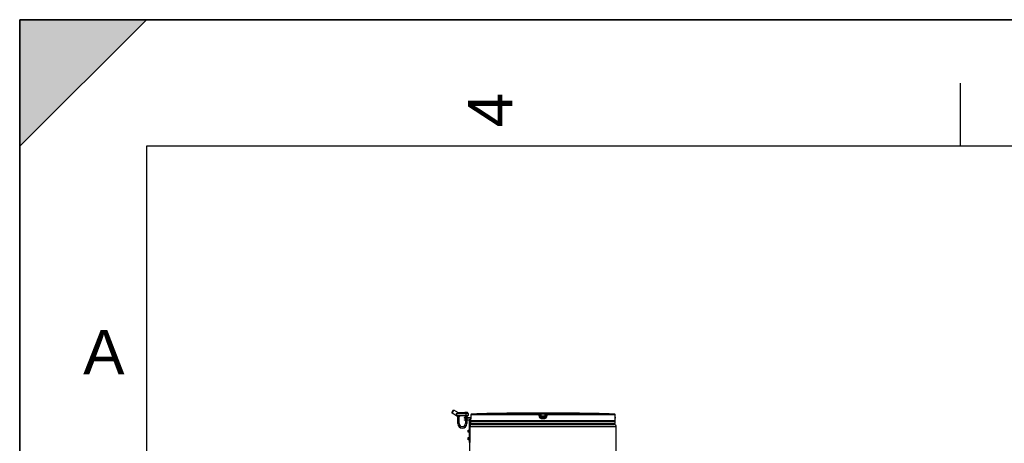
# Model space of a CAD drawing. Header units: millimetres. Extents: x 0 to 297, y 0 to 210.
# Tile 15 of 32: x 0 to 78, y 177 to 210. Entities that reach past the tile are written whole.
import ezdxf

# ---------------------------------------------------------------- set-up
doc = ezdxf.new("R2010")
doc.units = ezdxf.units.MM
doc.header["$LTSCALE"] = 16.335
doc.layers.get('0').update_dxf_attribs({"linetype": 'CONTINUOUS'})
doc.layers.add('01_GLOBAL', color=7, linetype='CONTINUOUS')
doc.styles.add('TEXTSTYLE_2', font='arial.ttf')

# ---------------------------------------------------------------- blocks, each defined once
blk = doc.blocks.new('MARGEA4_BL0', base_point=(148.514, 105.014))
at = {"color": 7, "linetype": 'Continuous'}
for p, q in [((297.014, 210.014), (0.014, 210.014)), ((0.014, 0.014), (0.014, 210.014)), ((0.014, 200.014), (10.014, 210.014)), ((10.014, 210.014), (0.014, 210.014)), ((0.014, 210.014), (0.014, 200.014)), ((0.014, 0.014), (0.014, 210.014)), ((0.014, 210.014), (0.014, 0.014)), ((0.014, 200.014), (10.014, 210.014)), ((74.264, 205.014), (74.264, 200.014)), ((287.014, 200.014), (10.014, 200.014)), ((10.014, 200.014), (10.014, 10.014))]:
    blk.add_line(p, q, dxfattribs=at)
blk.add_solid([(0.014, 200.014), (10.014, 210.014), (0.014, 210.014)], dxfattribs=at)
at = {"color": 2, "linetype": 'Continuous', "style": 'TEXTSTYLE_2', "oblique": 0.00002}
blk.add_text('4', height=3.5, rotation=90, dxfattribs=at).set_placement((38.889, 201.514))
blk.add_text('A', height=3.5, dxfattribs=at).set_placement((5.014, 182.014))

msp = doc.modelspace()

# ---------------------------------------------------------------- linework, layer by layer
at = {"color": 7, "linetype": 'Continuous'}
for p, q in [((0, 0), (0, 210)), ((0, 210), (297, 210)), ((34.124, 178.973), (34.244, 179.181)), ((34.124, 178.973), (34.135, 178.932)), ((34.135, 178.932), (34.285, 179.192)), ((34.491, 178.726), (34.135, 178.932)), ((34.244, 179.181), (34.285, 179.192)), ((34.648, 178.982), (34.285, 179.192)), ((34.498, 178.895), (34.498, 178.925)), ((35.165, 178.982), (34.608, 178.982)), ((35.136, 178.982), (35.136, 178.997)), ((35.151, 179.012), (35.346, 179.012)), ((35.361, 178.972), (35.248, 178.972)), ((35.361, 178.997), (35.361, 178.972)), ((35.398, 178.907), (35.398, 178.752)), ((38.994, 178.938), (38.845, 178.936)), ((38.994, 178.938), (38.952, 178.937)), ((38.995, 178.938), (38.994, 178.938)), ((41.183, 178.938), (41.323, 178.938)), ((41.323, 178.938), (41.463, 178.938)), ((43.652, 178.938), (43.652, 178.938)), ((43.802, 178.936), (43.652, 178.938)), ((43.652, 178.938), (43.652, 178.938)), ((43.704, 178.937), (43.661, 178.938)), ((43.802, 178.936), (43.704, 178.937)), ((34.498, 178.727), (34.498, 178.791)), ((34.506, 178.722), (34.528, 178.722)), ((34.526, 178.722), (34.528, 178.722)), ((34.606, 178.722), (34.528, 178.722)), ((34.746, 178.692), (34.551, 178.692)), ((34.588, 178.122), (34.588, 178.692)), ((35.205, 178.722), (34.691, 178.722)), ((34.708, 178.122), (34.708, 178.692)), ((35.097, 178.606), (35.63, 178.62)), ((35.097, 178.606), (35.098, 178.561)), ((35.098, 178.561), (35.629, 178.575)), ((35.098, 178.428), (35.098, 178.383)), ((35.098, 178.428), (35.488, 178.428)), ((35.488, 178.383), (35.098, 178.383)), ((35.127, 178.607), (35.128, 178.562)), ((35.128, 178.428), (35.128, 178.383)), ((35.346, 178.692), (35.151, 178.692)), ((35.188, 178.692), (35.188, 178.609)), ((35.188, 178.564), (35.188, 178.428)), ((35.188, 178.383), (35.188, 178.122)), ((35.308, 178.692), (35.308, 178.612)), ((35.308, 178.567), (35.308, 178.428)), ((35.308, 178.383), (35.308, 178.122)), ((35.361, 178.708), (35.361, 178.707)), ((35.503, 176.628), (35.503, 178.368)), ((35.548, 178.368), (35.548, 176.628)), ((35.623, 178.35), (35.623, 178.502)), ((35.623, 178.125), (35.623, 178.275)), ((35.623, 178.275), (47.023, 178.275)), ((35.623, 178.125), (47.023, 178.125)), ((35.628, 178.541), (35.627, 178.534)), ((35.627, 178.534), (35.627, 178.528)), ((35.629, 178.567), (35.628, 178.557)), ((35.628, 178.557), (35.628, 178.548)), ((35.628, 178.548), (35.628, 178.541)), ((35.63, 178.613), (35.629, 178.601)), ((35.629, 178.601), (35.629, 178.589)), ((35.629, 178.589), (35.629, 178.578)), ((35.629, 178.578), (35.629, 178.567)), ((35.631, 178.803), (35.63, 178.62)), ((35.63, 178.62), (35.63, 178.613)), ((35.653, 178.275), (35.653, 178.278)), ((35.698, 178.05), (35.698, 178.125)), ((35.698, 178.05), (46.948, 178.05)), ((46.948, 178.05), (46.948, 178.125)), ((46.993, 178.275), (46.993, 178.278)), ((47.017, 178.634), (47.016, 178.803)), ((47.017, 178.618), (47.017, 178.634)), ((47.017, 178.606), (47.017, 178.621)), ((47.017, 178.595), (47.017, 178.609)), ((47.018, 178.584), (47.017, 178.597)), ((47.018, 178.573), (47.018, 178.586)), ((47.018, 178.564), (47.018, 178.576)), ((47.018, 178.555), (47.018, 178.566)), ((47.019, 178.547), (47.018, 178.557)), ((47.019, 178.54), (47.019, 178.549)), ((47.019, 178.533), (47.019, 178.541)), ((47.02, 178.524), (47.019, 178.538)), ((47.02, 178.525), (47.02, 178.531)), ((47.02, 178.521), (47.02, 178.525)), ((47.023, 178.35), (47.023, 178.502)), ((47.023, 178.125), (47.023, 178.275)), ((35.413, 177.446), (35.413, 177.61)), ((35.413, 177.61), (35.488, 177.61)), ((35.488, 177.446), (35.413, 177.446)), ((35.488, 177.611), (35.488, 177.446)), ((35.503, 177.611), (35.488, 177.611)), ((35.503, 177.446), (35.488, 177.446)), ((35.55, 177.481), (35.548, 177.488)), ((35.413, 176.846), (35.413, 177.01)), ((35.413, 177.01), (35.488, 177.01)), ((35.488, 176.846), (35.413, 176.846)), ((35.488, 177.011), (35.488, 176.846)), ((35.503, 177.011), (35.488, 177.011)), ((35.503, 176.846), (35.488, 176.846)), ((35.503, 176.658), (35.548, 176.658)), ((35.503, 176.628), (35.548, 176.628)), ((35.55, 176.881), (35.548, 176.888))]:
    msp.add_line(p, q, dxfattribs=at)
at = {"color": 9, "linetype": 'Continuous'}
for p, q in [((34.498, 178.907), (35.398, 178.907)), ((34.528, 178.878), (34.498, 178.895)), ((34.528, 178.722), (34.528, 178.878)), ((35.136, 178.997), (35.361, 178.997)), ((35.248, 178.708), (35.248, 178.972)), ((41.032, 178.877), (35.704, 178.877)), ((38.995, 178.938), (38.995, 178.938)), ((41.032, 178.877), (41.032, 178.936)), ((41.107, 178.811), (41.107, 178.87)), ((41.128, 178.702), (41.107, 178.87)), ((41.128, 178.643), (41.107, 178.811)), ((41.183, 178.938), (41.183, 178.862)), ((41.202, 178.712), (41.183, 178.862)), ((41.463, 178.862), (41.183, 178.862)), ((41.463, 178.862), (41.445, 178.712)), ((41.463, 178.938), (41.463, 178.862)), ((41.54, 178.87), (41.519, 178.702)), ((41.54, 178.811), (41.519, 178.643)), ((41.54, 178.87), (41.54, 178.811)), ((41.615, 178.936), (41.615, 178.877)), ((46.943, 178.877), (41.615, 178.877)), ((34.491, 178.726), (34.498, 178.727)), ((34.498, 178.752), (35.398, 178.752)), ((34.761, 178.707), (34.536, 178.707)), ((34.588, 178.122), (34.708, 178.122)), ((35.361, 178.707), (35.136, 178.707)), ((35.308, 178.122), (35.188, 178.122)), ((35.248, 178.723), (35.205, 178.722)), ((35.248, 178.708), (35.21, 178.707)), ((35.248, 178.723), (35.373, 178.723)), ((35.361, 178.708), (35.248, 178.708)), ((35.625, 178.502), (35.623, 178.502)), ((47.023, 178.35), (35.623, 178.35)), ((35.631, 178.802), (35.63, 178.634)), ((35.63, 178.634), (35.63, 178.634)), ((35.631, 178.802), (35.631, 178.803)), ((41.028, 178.802), (35.631, 178.802)), ((35.653, 178.278), (35.678, 178.278)), ((37.279, 178.278), (37.484, 178.278)), ((41.05, 178.634), (41.028, 178.802)), ((41.128, 178.702), (41.128, 178.643)), ((41.128, 178.702), (41.128, 178.697)), ((41.323, 178.502), (41.2, 178.502)), ((41.201, 178.636), (41.202, 178.636)), ((41.202, 178.712), (41.202, 178.577)), ((41.445, 178.712), (41.202, 178.712)), ((41.445, 178.636), (41.202, 178.636)), ((41.323, 178.577), (41.202, 178.577)), ((41.203, 178.278), (41.443, 178.278)), ((41.445, 178.577), (41.323, 178.577)), ((41.446, 178.502), (41.323, 178.502)), ((41.445, 178.577), (41.445, 178.712)), ((41.446, 178.636), (41.445, 178.636)), ((41.519, 178.702), (41.518, 178.697)), ((41.519, 178.643), (41.519, 178.702)), ((41.618, 178.802), (41.597, 178.634)), ((47.016, 178.802), (41.618, 178.802)), ((45.163, 178.278), (45.368, 178.278)), ((46.969, 178.278), (46.993, 178.278)), ((47.016, 178.802), (47.016, 178.803)), ((47.017, 178.634), (47.016, 178.802)), ((47.017, 178.634), (47.017, 178.634)), ((47.023, 178.502), (47.022, 178.502)), ((35.413, 177.61), (35.488, 177.61)), ((35.413, 177.57), (35.488, 177.57)), ((35.413, 177.567), (35.488, 177.567)), ((35.488, 177.488), (35.413, 177.488)), ((35.488, 177.485), (35.413, 177.485)), ((35.488, 177.447), (35.413, 177.447)), ((35.413, 177.01), (35.488, 177.01)), ((35.413, 176.97), (35.488, 176.97)), ((35.413, 176.967), (35.488, 176.967)), ((35.488, 176.888), (35.413, 176.888)), ((35.488, 176.885), (35.413, 176.885)), ((35.488, 176.847), (35.413, 176.847))]:
    msp.add_line(p, q, dxfattribs=at)
at = {"color": 7, "linetype": 'Continuous'}
for points in [[(38.952, 178.937), (38.914, 178.937), (38.904, 178.937)], [(35.627, 178.528), (35.627, 178.523), (35.627, 178.521), (35.626, 178.519), (35.626, 178.517), (35.626, 178.516), (35.626, 178.515), (35.626, 178.515)], [(47.02, 178.516), (47.021, 178.516), (47.021, 178.515), (47.021, 178.515), (47.021, 178.515), (47.021, 178.515), (47.021, 178.516), (47.02, 178.517), (47.02, 178.518), (47.02, 178.52), (47.02, 178.521)]]:
    msp.add_lwpolyline(points, dxfattribs=at)
for centre, radius, start, end in [((35.151, 178.997), 0.015, 90, 180), ((35.346, 178.997), 0.015, 0, 90), ((35.323, 178.907), 0.075, 0, 60), ((35.706, 178.802), 0.075, 91.48637, 179.62893), ((41.323, -37.687), 216.637, 90.65548, 91.48637), ((41.323, -37.687), 216.637, 89.3842, 90.6158), ((41.323, -37.69), 216.64, 88.51363, 89.34451), ((46.941, 178.802), 0.075, 0.47139, 88.50968), ((34.506, 178.752), 0.03, 239.999, 269.99885), ((34.528, 178.752), 0.03, 180, 270), ((34.521, 178.707), 0.015, 0, 90), ((34.551, 178.707), 0.015, 180, 270), ((34.948, 178.122), 0.36, 180, 360), ((34.948, 178.122), 0.24, 180, 360), ((34.746, 178.707), 0.015, 270, 360), ((34.776, 178.707), 0.015, 90, 180), ((35.121, 178.707), 0.015, 0, 90), ((35.151, 178.707), 0.015, 180, 270), ((35.346, 178.707), 0.015, 270, 360), ((35.376, 178.708), 0.015, 99.59407, 180), ((35.368, 178.752), 0.03, 279.59407, 360), ((35.488, 178.368), 0.06, 0, 90), ((35.488, 178.368), 0.015, 0, 90), ((35.698, 178.502), 0.075, 162.87448, 180), ((35.698, 178.35), 0.075, 180, 235.73564), ((35.673, 178.278), 0.0195, 148.62171, 180), ((46.948, 178.35), 0.075, 304.26436, 360), ((46.974, 178.278), 0.0195, 0, 31.37829), ((46.948, 178.502), 0.075, 0, 17.12565)]:
    msp.add_arc(centre, radius, start, end, dxfattribs=at)
at = {"color": 9, "linetype": 'Continuous'}
for centre, radius, start, end in [((35.707, 178.799), 0.0782, 112.01648, 113.76901), ((35.707, 178.799), 0.0778, 106.67488, 112.02116), ((35.707, 178.801), 0.0764, 102.77751, 106.67429), ((35.706, 178.802), 0.0747, 99.31344, 102.77746), ((35.706, 178.806), 0.0713, 91.54035, 99.35142), ((46.941, 178.806), 0.0713, 80.77303, 88.46162), ((46.94, 178.803), 0.0742, 79.08428, 80.81472), ((46.94, 178.801), 0.076, 73.52092, 79.07067), ((46.94, 178.8), 0.0773, 71.97966, 73.5335), ((46.94, 178.799), 0.078, 65.34706, 71.97453), ((46.94, 178.8), 0.0775, 58.80204, 65.35741), ((33.466, 178.633), 2.164, 357.79623, 358.47127), ((32.88, 178.648), 2.75, 358.47333, 359.41227), ((32.635, 178.652), 2.995, 359.39506, 359.65041), ((41.942, 172.785), 5.973, 97.11548, 97.47489), ((40.705, 172.785), 5.973, 82.52511, 82.88452), ((49.619, 178.646), 2.602, 180.28324, 182.05321)]:
    msp.add_arc(centre, radius, start, end, dxfattribs=at)
at = {"color": 7, "linetype": 'Continuous'}
for points, knots in [([(34.498, 178.925), (34.507, 178.933), (34.538, 178.96), (34.578, 178.982), (34.608, 178.982)], [0, 0, 0, 0, 0.285231, 1, 1, 1, 1]), ([(34.498, 178.791), (34.498, 178.806), (34.507, 178.836), (34.521, 178.864), (34.528, 178.878)], [0, 0, 0, 0, 0.474484, 1, 1, 1, 1]), ([(35.248, 178.972), (35.233, 178.972), (35.205, 178.975), (35.177, 178.982), (35.165, 178.982)], [0, 0, 0, 0, 0.546892, 1, 1, 1, 1]), ([(35.55, 177.481), (35.55, 177.482), (35.549, 177.486), (35.549, 177.491), (35.548, 177.495)], [0, 0, 0, 0, 0.163378, 1, 1, 1, 1]), ([(35.55, 176.881), (35.55, 176.882), (35.549, 176.886), (35.549, 176.891), (35.548, 176.895)], [0, 0, 0, 0, 0.163378, 1, 1, 1, 1])]:
    msp.add_open_spline(points, degree=3, knots=knots, dxfattribs=at)
at = {"color": 9, "linetype": 'Continuous'}
for points in [[(35.631, 178.802), (35.631, 178.829), (35.651, 178.86), (35.676, 178.871)], [(41.032, 178.936), (41.065, 178.936), (41.102, 178.903), (41.107, 178.87)], [(41.032, 178.877), (41.065, 178.877), (41.102, 178.844), (41.107, 178.811)], [(41.615, 178.936), (41.582, 178.936), (41.544, 178.903), (41.54, 178.87)], [(41.54, 178.811), (41.544, 178.844), (41.582, 178.877), (41.615, 178.877)], [(47.016, 178.802), (47.016, 178.827), (47.001, 178.853), (46.98, 178.866)], [(34.498, 178.727), (34.503, 178.724), (34.508, 178.722), (34.513, 178.722)], [(41.202, 178.577), (41.169, 178.577), (41.132, 178.61), (41.128, 178.643)], [(41.519, 178.643), (41.515, 178.61), (41.478, 178.577), (41.445, 178.577)]]:
    msp.add_open_spline(points, degree=3, dxfattribs=at)
for points, knots in [([(41.028, 178.802), (41.028, 178.82), (41.034, 178.84), (41.025, 178.874), (41.032, 178.877)], [0, 0, 0, 0, 0.696676, 1, 1, 1, 1]), ([(41.028, 178.802), (41.047, 178.805), (41.074, 178.805), (41.094, 178.812), (41.107, 178.809), (41.107, 178.811)], [0, 0, 0, 0, 0.702528, 0.921269, 1, 1, 1, 1]), ([(41.032, 178.936), (41.032, 178.94), (41.056, 178.932), (41.079, 178.94), (41.13, 178.936), (41.164, 178.938), (41.183, 178.938)], [0, 0, 0, 0, 0.076793, 0.294399, 0.618544, 1, 1, 1, 1]), ([(41.107, 178.87), (41.107, 178.872), (41.119, 178.867), (41.138, 178.87), (41.165, 178.864), (41.183, 178.862)], [0, 0, 0, 0, 0.078331, 0.297814, 1, 1, 1, 1]), ([(41.463, 178.938), (41.483, 178.938), (41.517, 178.936), (41.568, 178.94), (41.591, 178.932), (41.615, 178.94), (41.615, 178.936)], [0, 0, 0, 0, 0.38169, 0.705926, 0.923307, 1, 1, 1, 1]), ([(41.463, 178.862), (41.481, 178.864), (41.508, 178.87), (41.528, 178.867), (41.54, 178.872), (41.54, 178.87)], [0, 0, 0, 0, 0.703406, 0.922256, 1, 1, 1, 1]), ([(41.618, 178.802), (41.6, 178.804), (41.574, 178.811), (41.551, 178.808), (41.541, 178.813), (41.54, 178.811)], [0, 0, 0, 0, 0.702777, 0.921367, 1, 1, 1, 1]), ([(41.618, 178.802), (41.618, 178.82), (41.612, 178.84), (41.621, 178.874), (41.615, 178.877)], [0, 0, 0, 0, 0.696571, 1, 1, 1, 1]), ([(34.605, 178.722), (34.607, 178.722), (34.61, 178.716), (34.61, 178.711), (34.61, 178.707)], [0, 0, 0, 0, 0.346151, 1, 1, 1, 1]), ([(34.691, 178.722), (34.677, 178.722), (34.648, 178.723), (34.62, 178.722), (34.606, 178.722)], [0, 0, 0, 0, 0.500003, 1, 1, 1, 1]), ([(34.686, 178.707), (34.674, 178.707), (34.648, 178.708), (34.623, 178.707), (34.61, 178.707)], [0, 0, 0, 0, 0.5, 1, 1, 1, 1]), ([(34.691, 178.722), (34.69, 178.722), (34.687, 178.716), (34.686, 178.711), (34.686, 178.707)], [0, 0, 0, 0, 0.346148, 1, 1, 1, 1]), ([(35.205, 178.722), (35.207, 178.722), (35.21, 178.716), (35.21, 178.711), (35.21, 178.707)], [0, 0, 0, 0, 0.346151, 1, 1, 1, 1]), ([(35.628, 178.55), (35.628, 178.538), (35.622, 178.528), (35.629, 178.502), (35.625, 178.502)], [0, 0, 0, 0, 0.737028, 1, 1, 1, 1]), ([(35.625, 178.502), (35.625, 178.504), (35.625, 178.509), (35.626, 178.514), (35.626, 178.516)], [0, 0, 0, 0, 0.497733, 1, 1, 1, 1]), ([(41.05, 178.634), (41.068, 178.636), (41.093, 178.642), (41.117, 178.639), (41.126, 178.644), (41.128, 178.643)], [0, 0, 0, 0, 0.703014, 0.921451, 1, 1, 1, 1]), ([(41.2, 178.502), (41.165, 178.502), (41.091, 178.528), (41.054, 178.598), (41.05, 178.634)], [0, 0, 0, 0, 0.499748, 1, 1, 1, 1]), ([(41.165, 178.707), (41.156, 178.706), (41.148, 178.7), (41.128, 178.705), (41.128, 178.702)], [0, 0, 0, 0, 0.731988, 1, 1, 1, 1]), ([(41.2, 178.502), (41.2, 178.519), (41.205, 178.542), (41.197, 178.571), (41.202, 178.577)], [0, 0, 0, 0, 0.697837, 1, 1, 1, 1]), ([(41.446, 178.502), (41.446, 178.519), (41.441, 178.542), (41.449, 178.571), (41.445, 178.577)], [0, 0, 0, 0, 0.697838, 1, 1, 1, 1]), ([(41.597, 178.634), (41.593, 178.598), (41.556, 178.529), (41.482, 178.502), (41.446, 178.502)], [0, 0, 0, 0, 0.498891, 1, 1, 1, 1]), ([(41.519, 178.702), (41.519, 178.705), (41.499, 178.7), (41.491, 178.706), (41.482, 178.707)], [0, 0, 0, 0, 0.268012, 1, 1, 1, 1]), ([(41.597, 178.634), (41.579, 178.636), (41.553, 178.642), (41.53, 178.639), (41.52, 178.644), (41.519, 178.643)], [0, 0, 0, 0, 0.703014, 0.921451, 1, 1, 1, 1]), ([(47.022, 178.502), (47.018, 178.502), (47.025, 178.529), (47.019, 178.541), (47.018, 178.553)], [0, 0, 0, 0, 0.262647, 1, 1, 1, 1]), ([(47.022, 178.502), (47.022, 178.504), (47.022, 178.509), (47.021, 178.514), (47.021, 178.516)], [0, 0, 0, 0, 0.497732, 1, 1, 1, 1])]:
    msp.add_open_spline(points, degree=3, knots=knots, dxfattribs=at)
at = {"color": 7, "linetype": 'Continuous'}
for points in [[(41.128, 178.697), (41.135, 178.666), (41.17, 178.636), (41.201, 178.636)], [(41.518, 178.697), (41.512, 178.666), (41.477, 178.636), (41.446, 178.636)]]:
    msp.add_open_spline(points, degree=3, dxfattribs=at)
at = {"layer": '01_GLOBAL', "color": 7, "linetype": 'Continuous'}
for p, q in [((35.698, 178.05), (46.948, 178.05)), ((47.098, 174.555), (47.098, 177.9)), ((35.548, 174.555), (35.548, 176.628))]:
    msp.add_line(p, q, dxfattribs=at)
at = {"layer": '01_GLOBAL', "color": 9, "linetype": 'Continuous'}
msp.add_line((35.548, 177.9), (47.098, 177.9), dxfattribs=at)
at = {"layer": '01_GLOBAL', "color": 7, "linetype": 'Continuous'}
for centre, start, end in [((35.698, 177.9), 90, 180), ((46.948, 177.9), 0, 90)]:
    msp.add_arc(centre, 0.15, start, end, dxfattribs=at)

# ---------------------------------------------------------------- block references
at = {"color": 2, "linetype": 'Continuous'}
msp.add_blockref('MARGEA4_BL0', (148.514, 105.014), dxfattribs=at)

doc.saveas('drawing.dxf')
